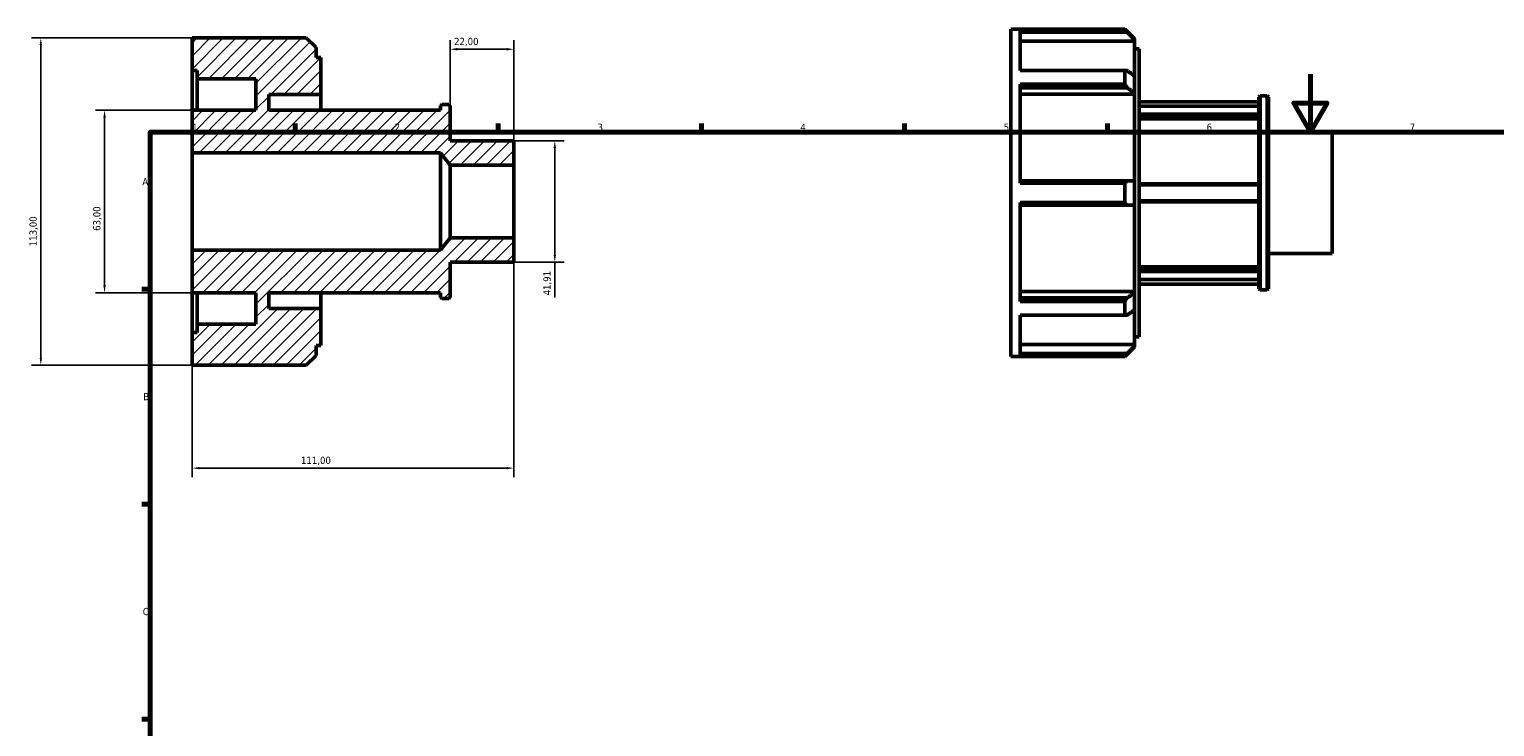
# Model space of a CAD drawing. Header units: millimetres. Extents: x -22 to 931, y -14 to 609.
# Tile 3 of 4: x -22 to 484, y 369 to 609. Entities that reach past the tile are written whole.
import ezdxf

# ---------------------------------------------------------------- set-up
doc = ezdxf.new("R2010")
doc.units = ezdxf.units.MM
for name, color, linetype, lineweight in [('Border (ISO)', 7, 'Continuous', 70), ('Dimension (ISO)', 7, 'Continuous', 25), ('Hatch (ISO)', 7, 'Continuous', 18), ('Visible (ISO)', 7, 'Continuous', 50)]:
    doc.layers.add(name, color=color, linetype=linetype, lineweight=lineweight)
doc.styles.add('Note Text (ISO)', font='tahoma.ttf')
doc.dimstyles.new('Default (ISO)', dxfattribs={"dimtxt": 2.5, "dimasz": 2.5, "dimexe": 3.175, "dimexo": 0, "dimgap": 0.762, "dimtad": 1, "dimrnd": 1e-08, "dimzin": 0, "dimtxsty": 'Note Text (ISO)', "dimcen": 0.09, "dimdle": 10, "dimclrd": 256, "dimclre": 256, "dimclrt": 232, "dimazin": 0, "dimtfac": 1.40208, "dimtmove": 0, "dimatfit": 3, "dimfxl": 1, "dimtolj": 1, "dimtzin": 0, "dimlwd": -1, "dimlwe": -1, "dimarcsym": 0})

# ---------------------------------------------------------------- blocks, each defined once
blk = doc.blocks.new('Borders Default Border')
at = {"layer": 'Border (ISO)'}
for p, q in [((70.08, 574), (70.08, 576.9)), ((140.17, 574), (140.17, 576.9)), ((210.25, 574), (210.25, 576.9)), ((280.33, 574), (280.33, 576.9)), ((350.42, 574), (350.42, 576.9)), ((20, 519.75), (17.1, 519.75)), ((20, 445.5), (17.1, 445.5)), ((20, 371.25), (17.1, 371.25))]:
    blk.add_line(p, q, dxfattribs=at)
at = {"layer": 'Border (ISO)', "flags": 128}
for points in [[(420.5, 594), (420.5, 574), (414.73, 584), (426.27, 584), (420.5, 574)], [(20, 20), (20, 574), (821, 574), (821, 20), (20, 20)]]:
    blk.add_lwpolyline(points, dxfattribs=at)
at = {"layer": 'Border (ISO)', "color": 232, "true_color": 0xca0064, "char_height": 2.5, "attachment_point": 7, "style": 'Note Text (ISO)'}
for s, insert in [('1', (34.48, 574.4)), ('2', (104.37, 574.4)), ('3', (174.43, 574.35)), ('4', (244.42, 574.4)), ('5', (314.64, 574.35)), ('6', (384.66, 574.35)), ('7', (454.77, 574.4)), ('A', (17.29, 555.62)), ('B', (17.59, 481.37)), ('C', (17.43, 407.08))]:
    blk.add_mtext(s, dxfattribs=dict(at, insert=insert))
blk = doc.blocks.new('*D7')
at = {"layer": 'Defpoints', "color": 0, "transparency": 16777216}
for p in [(123.5, 602.59), (123.5, 583.11), (145.5, 562.57)]:
    blk.add_point(p, dxfattribs=at)
at = {"layer": 'Dimension (ISO)', "transparency": 16777216}
for p, q in [((123.5, 583.11), (123.5, 605.76)), ((143, 602.59), (126, 602.59)), ((145.5, 562.57), (145.5, 605.76))]:
    blk.add_line(p, q, dxfattribs=at)
for points in [[(126, 603.01), (126, 602.17), (123.5, 602.59)], [(143, 603.01), (143, 602.17), (145.5, 602.59)]]:
    blk.add_solid(points, dxfattribs=at)
at = {"layer": 'Dimension (ISO)', "color": 232, "true_color": 0xca0064, "transparency": 16777216, "insert": (124.89, 606.53), "char_height": 2.5, "attachment_point": 1, "style": 'Note Text (ISO)'}
blk.add_mtext('\\A1;22,00', dxfattribs=at)
blk = doc.blocks.new('*D8')
at = {"layer": 'Defpoints', "color": 0, "transparency": 16777216}
for p in [(145.5, 570.96), (145.5, 529.04), (159.66, 529.04)]:
    blk.add_point(p, dxfattribs=at)
at = {"layer": 'Dimension (ISO)', "transparency": 16777216}
for p, q in [((145.5, 570.96), (162.84, 570.96)), ((159.66, 568.46), (159.66, 531.54)), ((145.5, 529.04), (162.84, 529.04)), ((159.66, 529.04), (159.66, 516.82))]:
    blk.add_line(p, q, dxfattribs=at)
for points in [[(159.24, 568.46), (160.08, 568.46), (159.66, 570.96)], [(159.24, 531.54), (160.08, 531.54), (159.66, 529.04)]]:
    blk.add_solid(points, dxfattribs=at)
at = {"layer": 'Dimension (ISO)', "color": 232, "true_color": 0xca0064, "transparency": 16777216, "insert": (155.73, 517.58), "char_height": 2.5, "attachment_point": 1, "rotation": 90, "style": 'Note Text (ISO)'}
blk.add_mtext('\\A1;41,91', dxfattribs=at)
blk = doc.blocks.new('*D9')
at = {"layer": 'Defpoints', "color": 0, "transparency": 16777216}
for p in [(34.5, 581.5), (4.25, 518.5), (34.5, 518.5)]:
    blk.add_point(p, dxfattribs=at)
at = {"layer": 'Dimension (ISO)', "transparency": 16777216}
for p, q in [((34.5, 581.5), (1.07, 581.5)), ((4.25, 579), (4.25, 521)), ((34.5, 518.5), (1.07, 518.5))]:
    blk.add_line(p, q, dxfattribs=at)
for points in [[(3.83, 579), (4.66, 579), (4.25, 581.5)], [(3.83, 521), (4.66, 521), (4.25, 518.5)]]:
    blk.add_solid(points, dxfattribs=at)
at = {"layer": 'Dimension (ISO)', "color": 232, "true_color": 0xca0064, "transparency": 16777216, "insert": (0.31, 539.87), "char_height": 2.5, "attachment_point": 1, "rotation": 90, "style": 'Note Text (ISO)'}
blk.add_mtext('\\A1;63,00', dxfattribs=at)
blk = doc.blocks.new('*D10')
at = {"layer": 'Defpoints', "color": 0, "transparency": 16777216}
for p in [(34.5, 606.5), (-17.76, 493.5), (34.5, 493.5)]:
    blk.add_point(p, dxfattribs=at)
at = {"layer": 'Dimension (ISO)', "transparency": 16777216}
for p, q in [((34.5, 606.5), (-20.93, 606.5)), ((-17.76, 604), (-17.76, 496)), ((34.5, 493.5), (-20.93, 493.5))]:
    blk.add_line(p, q, dxfattribs=at)
for points in [[(-18.17, 604), (-17.34, 604), (-17.76, 606.5)], [(-18.17, 496), (-17.34, 496), (-17.76, 493.5)]]:
    blk.add_solid(points, dxfattribs=at)
at = {"layer": 'Dimension (ISO)', "color": 232, "true_color": 0xca0064, "transparency": 16777216, "insert": (-21.69, 534.55), "char_height": 2.5, "attachment_point": 1, "rotation": 90, "style": 'Note Text (ISO)'}
blk.add_mtext('\\A1;113,00', dxfattribs=at)
blk = doc.blocks.new('*D12')
at = {"layer": 'Defpoints', "color": 0, "transparency": 16777216}
for p in [(145.5, 537.43), (34.5, 533.24), (34.5, 457.92)]:
    blk.add_point(p, dxfattribs=at)
at = {"layer": 'Dimension (ISO)', "transparency": 16777216}
for p, q in [((145.5, 537.43), (145.5, 454.74)), ((34.5, 533.24), (34.5, 454.74)), ((143, 457.92), (37, 457.92))]:
    blk.add_line(p, q, dxfattribs=at)
for points in [[(37, 458.33), (37, 457.5), (34.5, 457.92)], [(143, 458.33), (143, 457.5), (145.5, 457.92)]]:
    blk.add_solid(points, dxfattribs=at)
at = {"layer": 'Dimension (ISO)', "color": 232, "true_color": 0xca0064, "transparency": 16777216, "insert": (72.05, 461.85), "char_height": 2.5, "attachment_point": 1, "style": 'Note Text (ISO)'}
blk.add_mtext('\\A1;111,00', dxfattribs=at)

msp = doc.modelspace()

# ---------------------------------------------------------------- hatches: boundary and pattern name
at = {"layer": 'Hatch (ISO)'}
h = msp.add_hatch(dxfattribs=at)
h.set_pattern_fill('ANSI31', color=256, scale=25.4, style=0)
h.set_pattern_definition([(45, (0, 0), (-2.245064, 2.245064), [])])
h.paths.add_polyline_path([(123.5, 562.573), (145.5, 562.573), (145.5, 570.955), (123.5, 570.955), (123.5, 583.109), (123.081, 583.528), (120.619, 583.528), (120.2, 583.109), (120.2, 581.5), (60.9, 581.5), (60.9, 586.937), (78.9, 586.937), (78.9, 599.72), (77.235, 599.72), (77.235, 603.147), (73.882, 606.5), (34.5, 606.5), (34.5, 595.2), (36.165, 595.2), (36.165, 592.375), (56.5, 592.375), (56.5, 581.5), (34.5, 581.5), (34.5, 566.764), (120.2, 566.764)])
h.paths.add_polyline_path([(145.5, 537.427), (123.5, 537.427), (120.2, 533.236), (34.5, 533.236), (34.5, 518.5), (56.5, 518.5), (56.5, 507.625), (36.165, 507.625), (36.165, 504.8), (34.5, 504.8), (34.5, 493.5), (73.882, 493.5), (77.235, 496.853), (77.235, 500.28), (78.9, 500.28), (78.9, 513.062), (60.9, 513.062), (60.9, 518.5), (120.2, 518.5), (120.2, 516.891), (120.619, 516.472), (123.081, 516.472), (123.5, 516.891), (123.5, 529.045), (145.5, 529.045)])

# ---------------------------------------------------------------- linework, layer by layer
at = {"layer": 'Visible (ISO)'}
for p, q in [((317.031, 496.482), (317.031, 609.482)), ((317.031, 609.482), (356.413, 609.482)), ((320.361, 595.235), (320.361, 609.383)), ((356.413, 609.383), (320.361, 609.383)), ((320.361, 608.488), (357.249, 608.488)), ((356.413, 609.383), (356.413, 609.482)), ((359.766, 606.13), (356.413, 609.482)), ((73.882, 606.5), (34.5, 606.5)), ((34.5, 606.5), (34.5, 595.2)), ((77.235, 603.147), (73.882, 606.5)), ((77.235, 599.72), (77.235, 603.147)), ((359.766, 605.36), (320.361, 605.36)), ((359.766, 606.13), (359.766, 605.964)), ((359.766, 605.964), (359.766, 605.36)), ((359.766, 593.41), (359.766, 605.36)), ((359.766, 602.702), (361.431, 602.702)), ((361.431, 503.262), (361.431, 602.702)), ((78.9, 599.72), (77.235, 599.72)), ((78.9, 586.937), (78.9, 599.72)), ((34.5, 595.2), (36.165, 595.2)), ((34.5, 581.5), (34.5, 595.2)), ((36.165, 595.2), (36.165, 592.375)), ((36.165, 592.375), (56.5, 592.375)), ((36.165, 581.5), (36.165, 592.375)), ((56.5, 592.375), (56.5, 581.5)), ((320.361, 595.235), (356.413, 595.235)), ((356.413, 590.491), (356.413, 595.235)), ((359.766, 593.41), (359.766, 587.483)), ((60.9, 581.5), (60.9, 586.937)), ((60.9, 586.937), (78.9, 586.937)), ((78.9, 581.5), (78.9, 586.937)), ((320.361, 556.337), (320.361, 590.491)), ((356.413, 590.491), (320.361, 590.491)), ((320.361, 589.268), (357.249, 589.268)), ((359.766, 587.055), (320.361, 587.055)), ((359.766, 587.483), (359.766, 587.055)), ((359.766, 557.173), (359.766, 587.055)), ((120.619, 583.528), (120.2, 583.109)), ((120.2, 583.109), (120.2, 581.5)), ((123.081, 583.528), (120.619, 583.528)), ((123.5, 583.109), (123.081, 583.528)), ((123.5, 570.955), (123.5, 583.109)), ((361.431, 584.482), (402.731, 584.482)), ((361.431, 582.894), (402.731, 582.894)), ((402.731, 586.091), (403.15, 586.51)), ((402.731, 519.873), (402.731, 586.091)), ((403.15, 586.51), (403.15, 519.454)), ((403.15, 586.51), (405.612, 586.51)), ((405.612, 519.454), (405.612, 586.51)), ((406.031, 586.091), (405.612, 586.51)), ((406.031, 586.091), (406.031, 519.873)), ((56.5, 581.5), (34.5, 581.5)), ((34.5, 581.5), (34.5, 566.764)), ((120.2, 581.5), (60.9, 581.5)), ((402.731, 580.162), (361.431, 580.162)), ((361.431, 579.558), (402.731, 579.558)), ((402.731, 578.55), (361.431, 578.55)), ((406.031, 573.937), (428.031, 573.937)), ((428.031, 532.027), (428.031, 573.937)), ((34.5, 566.764), (120.2, 566.764)), ((34.5, 533.236), (34.5, 566.764)), ((120.2, 566.764), (123.5, 562.573)), ((120.2, 533.236), (120.2, 566.764)), ((145.5, 570.955), (123.5, 570.955)), ((145.5, 562.573), (145.5, 570.955)), ((123.5, 562.573), (145.5, 562.573)), ((123.5, 537.427), (123.5, 562.573)), ((145.5, 537.427), (145.5, 562.573)), ((357.249, 557.173), (320.361, 557.173)), ((359.766, 557.173), (359.766, 548.791)), ((320.361, 556.337), (356.413, 556.337)), ((356.413, 549.628), (356.413, 556.337)), ((402.731, 556.132), (361.431, 556.132)), ((361.431, 555.715), (402.731, 555.715)), ((320.361, 515.473), (320.361, 549.628)), ((356.413, 549.628), (320.361, 549.628)), ((320.361, 548.791), (357.249, 548.791)), ((359.766, 518.909), (359.766, 548.791)), ((402.731, 550.25), (361.431, 550.25)), ((361.431, 549.832), (402.731, 549.832)), ((123.5, 537.427), (120.2, 533.236)), ((145.5, 537.427), (123.5, 537.427)), ((145.5, 529.045), (145.5, 537.427)), ((120.2, 533.236), (34.5, 533.236)), ((34.5, 533.236), (34.5, 518.5)), ((406.031, 532.027), (428.031, 532.027)), ((123.5, 516.891), (123.5, 529.045)), ((123.5, 529.045), (145.5, 529.045)), ((361.431, 527.414), (402.731, 527.414)), ((402.731, 526.407), (361.431, 526.407)), ((361.431, 525.803), (402.731, 525.803)), ((402.731, 523.07), (361.431, 523.07)), ((361.431, 521.482), (402.731, 521.482)), ((34.5, 518.5), (56.5, 518.5)), ((34.5, 504.8), (34.5, 518.5)), ((36.165, 507.625), (36.165, 518.5)), ((56.5, 518.5), (56.5, 507.625)), ((60.9, 513.062), (60.9, 518.5)), ((60.9, 518.5), (120.2, 518.5)), ((78.9, 513.062), (78.9, 518.5)), ((120.2, 518.5), (120.2, 516.891)), ((120.2, 516.891), (120.619, 516.472)), ((120.619, 516.472), (123.081, 516.472)), ((123.081, 516.472), (123.5, 516.891)), ((320.361, 518.909), (359.766, 518.909)), ((357.249, 516.697), (320.361, 516.697)), ((359.766, 518.909), (359.766, 518.482)), ((359.766, 518.482), (359.766, 512.555)), ((402.731, 519.873), (403.15, 519.454)), ((403.15, 519.454), (405.612, 519.454)), ((406.031, 519.873), (405.612, 519.454)), ((78.9, 513.062), (60.9, 513.062)), ((78.9, 500.28), (78.9, 513.062)), ((320.361, 515.473), (356.413, 515.473)), ((356.413, 510.729), (356.413, 515.473)), ((359.766, 500.605), (359.766, 512.555)), ((56.5, 507.625), (36.165, 507.625)), ((36.165, 507.625), (36.165, 504.8)), ((320.361, 496.582), (320.361, 510.729)), ((356.413, 510.729), (320.361, 510.729)), ((36.165, 504.8), (34.5, 504.8)), ((34.5, 504.8), (34.5, 493.5)), ((359.766, 503.262), (361.431, 503.262)), ((73.882, 493.5), (77.235, 496.853)), ((77.235, 496.853), (77.235, 500.28)), ((77.235, 500.28), (78.9, 500.28)), ((317.031, 496.482), (356.413, 496.482)), ((320.361, 500.605), (359.766, 500.605)), ((357.249, 497.476), (320.361, 497.476)), ((320.361, 496.582), (356.413, 496.582)), ((359.766, 499.835), (356.413, 496.482)), ((356.413, 496.482), (356.413, 496.582)), ((359.766, 500.605), (359.766, 500.001)), ((359.766, 500.001), (359.766, 499.835)), ((34.5, 493.5), (73.882, 493.5))]:
    msp.add_line(p, q, dxfattribs=at)
for points, weights in [([(357.249, 608.488), (356.838, 608.932), (356.413, 609.383)], [1.00038433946, 1.00025174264, 1]), ([(357.249, 608.488), (358.537, 607.197), (359.766, 605.964)], [1.00589482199, 1.00321310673, 1]), ([(356.413, 595.235), (356.838, 595.215), (357.249, 595.195)], [1, 1.00025174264, 1.00038433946]), ([(359.766, 593.41), (358.537, 594.281), (357.249, 595.195)], [1, 1.00321310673, 1.00589482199]), ([(357.249, 589.268), (356.838, 589.875), (356.413, 590.491)], [1.00038433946, 1.00025174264, 1]), ([(357.249, 589.268), (358.537, 588.354), (359.766, 587.483)], [1.00589482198, 1.00321310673, 1]), ([(356.413, 556.337), (356.838, 556.758), (357.249, 557.173)], [1, 1.00025174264, 1.00038433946]), ([(359.766, 557.173), (358.537, 557.173), (357.249, 557.173)], [1, 1.00321310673, 1.00589482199]), ([(357.249, 548.791), (356.838, 549.206), (356.413, 549.628)], [1.00038433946, 1.00025174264, 1]), ([(357.249, 548.791), (358.537, 548.791), (359.766, 548.791)], [1.00589482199, 1.00321310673, 1]), ([(356.413, 515.473), (356.838, 516.09), (357.249, 516.697)], [1, 1.00025174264, 1.00038433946]), ([(359.766, 518.482), (358.537, 517.61), (357.249, 516.697)], [1, 1.00321310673, 1.00589482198]), ([(357.249, 510.77), (358.537, 511.683), (359.766, 512.555)], [1.00589482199, 1.00321310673, 1]), ([(357.249, 510.77), (356.838, 510.75), (356.413, 510.729)], [1.00038433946, 1.00025174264, 1]), ([(356.413, 496.582), (356.838, 497.032), (357.249, 497.476)], [1, 1.00025174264, 1.00038433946]), ([(359.766, 500.001), (358.537, 498.768), (357.249, 497.476)], [1, 1.00321310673, 1.00589482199])]:
    msp.add_rational_spline(points, weights, degree=2, dxfattribs=at)

# ---------------------------------------------------------------- block references
msp.add_blockref('Borders Default Border', (0, 0))

# ---------------------------------------------------------------- dimensions: what is measured, and where the dimension line sits
at = {"layer": 'Dimension (ISO)'}
for base, p1, p2, angle, override, picture, middle in [((-17.756, 493.5), (34.5, 606.5), (34.5, 493.5), 90, {"dimdec": 2, "dimtp": 0, "dimtm": 0, "dimtdec": 2, "dimtofl": 0, "dimatfit": 1}, '*D10', (-17.756, 539.5)), ((123.5, 602.59), (145.5, 562.573), (123.5, 583.109), 180, {"dimdec": 2, "dimtp": 0, "dimtm": 0, "dimtdec": 2, "dimtofl": 0, "dimatfit": 1}, '*D7', (129, 602.59)), ((4.245, 518.5), (34.5, 581.5), (34.5, 518.5), 90, {"dimdec": 2, "dimtp": 0, "dimtm": 0, "dimtdec": 2, "dimtofl": 0, "dimatfit": 1}, '*D9', (4.245, 544)), ((159.661, 529.045), (145.5, 570.955), (145.5, 529.045), 90, {"dimdec": 2, "dimtp": 0, "dimtm": 0, "dimtdec": 2, "dimtofl": 0, "dimatfit": 2}, '*D8', (159.661, 521.681)), ((34.5, 457.918), (145.5, 537.427), (34.5, 533.236), 180, {"dimdec": 2, "dimtp": 0, "dimtm": 0, "dimtdec": 2, "dimtofl": 0, "dimatfit": 1}, '*D12', (77, 457.918))]:
    dim = msp.add_linear_dim(base=base, p1=p1, p2=p2, angle=angle, dimstyle='Default (ISO)', override=override, dxfattribs=at)
    dim.commit()
    dim.dimension.update_dxf_attribs({"geometry": picture, "text_midpoint": middle, "dimtype": 160})

doc.saveas('drawing.dxf')
